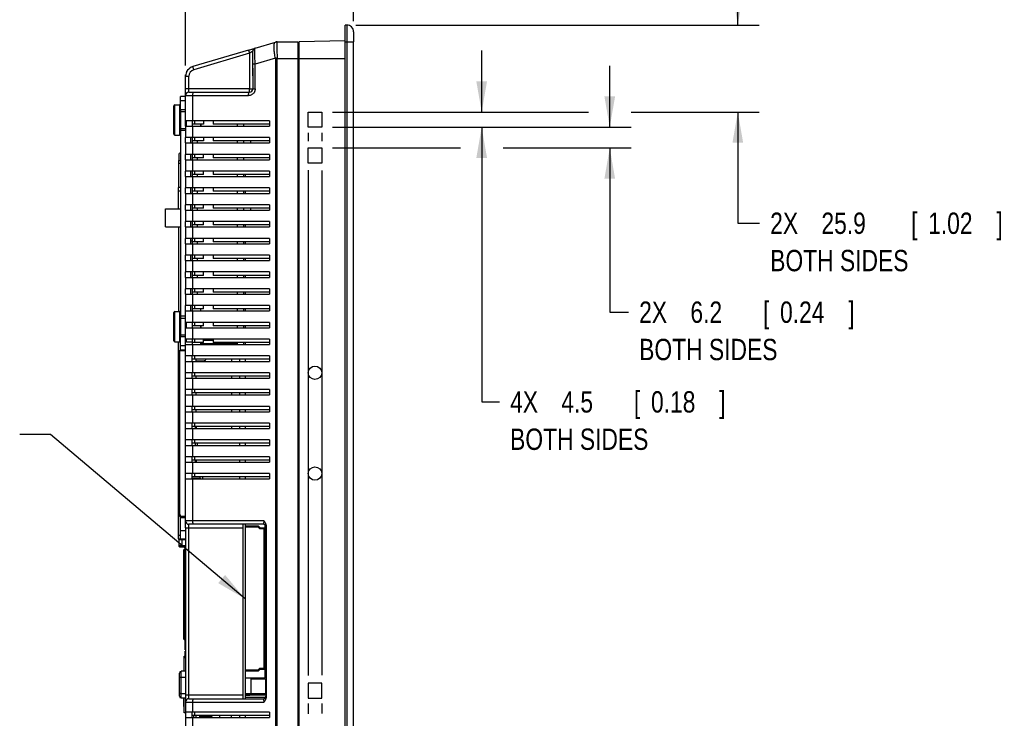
# Model space of a CAD drawing. Header units: inches. Extents: x -137 to 34, y 0 to 22.
# Tile 35 of 37: x 16.57 to 22.34, y 14.21 to 18.31. Entities that reach past the tile are written whole.
import ezdxf

# ---------------------------------------------------------------- set-up
doc = ezdxf.new("R2010")
doc.units = ezdxf.units.IN
doc.header["$LTSCALE"] = 1.87
doc.header["$MEASUREMENT"] = 0
doc.layers.get('0').update_dxf_attribs({"linetype": 'CONTINUOUS'})
doc.layers.add('DETAIL', color=7, linetype='CONTINUOUS')
doc.layers.add('DIMENSIONS', color=7, linetype='CONTINUOUS')
doc.styles.get("Standard").update_dxf_attribs({"font": 'txt', "width": 0.8})
doc.dimstyles.new('DIMSTYLE_1', dxfattribs={"dimtxt": 0.125, "dimasz": 0.18, "dimexe": 0.18, "dimexo": 0.0625, "dimgap": 0.09, "dimtad": 0, "dimtih": 1, "dimtoh": 1, "dimdec": 1, "dimlfac": 2, "dimzin": 4, "dimdsep": 46, "dimtxsty": 'STANDARD', "dimblk": '_FILLED', "dimblk1": '_FILLED', "dimblk2": '_FILLED', "dimcen": 0.09, "dimadec": 0, "dimazin": 0, "dimtp": 0.1, "dimtm": 0.1, "dimtfac": 1, "dimtdec": 1, "dimtofl": 0, "dimtmove": 0, "dimatfit": 3, "dimldrblk": '_FILLED', "dimfxl": 1, "dimtolj": 1, "dimtzin": 4, "dimarcsym": 0})

# ---------------------------------------------------------------- blocks, each defined once
blk = doc.blocks.new('_FILLED')
at = {"color": 0, "linetype": 'BYBLOCK'}
blk.add_solid([(0, 0), (-1, 0.174), (-1, -0.174)], dxfattribs=at)
blk = doc.blocks.new('*D25')
at = {"layer": 'DIMENSIONS', "color": 2, "linetype": 'CONTINUOUS'}
for p, q in [((20.7784, 18.2755), (20.7784, 18.6355)), ((18.5417, 18.2755), (20.9034, 18.2755)), ((18.4039, 17.7657), (19.9034, 17.7657)), ((20.1534, 17.7657), (20.9034, 17.7657)), ((20.7784, 17.7657), (20.7784, 17.1142)), ((20.7784, 17.1142), (20.9055, 17.1142))]:
    blk.add_line(p, q, dxfattribs=at)
at = {"layer": 'DIMENSIONS', "color": 2, "linetype": 'CONTINUOUS', "xscale": 0.18, "yscale": 0.18, "zscale": 0.18}
for p, rotation in [((20.7784, 18.2755), 270), ((20.7784, 17.7657), 90)]:
    blk.add_blockref('_FILLED', p, dxfattribs=dict(at, rotation=rotation))
at = {"layer": 'DIMENSIONS', "color": 2, "linetype": 'CONTINUOUS', "width": 0.8}
for s, p in [('[', (21.793, 17.0517)), (']', (22.293, 17.0517)), ('2X ', (20.968, 17.0517)), ('25.9', (21.268, 17.0517)), ('1.02', (21.893, 17.0517)), ('BOTH SIDES', (20.968, 16.8329))]:
    blk.add_text(s, height=0.125, dxfattribs=at).set_placement(p)
blk = doc.blocks.new('*D26')
at = {"layer": 'DIMENSIONS', "color": 2, "linetype": 'CONTINUOUS'}
for p, q in [((19.2784, 17.7657), (19.2784, 18.1257)), ((18.4039, 17.7657), (19.4034, 17.7657)), ((18.4039, 17.6771), (19.4034, 17.6771)), ((19.2784, 17.6771), (19.2784, 16.0675)), ((19.2784, 16.0675), (19.3823, 16.0675))]:
    blk.add_line(p, q, dxfattribs=at)
at = {"layer": 'DIMENSIONS', "color": 2, "linetype": 'CONTINUOUS', "xscale": 0.18, "yscale": 0.18, "zscale": 0.18}
for p, rotation in [((19.2784, 17.7657), 270), ((19.2784, 17.6771), 90)]:
    blk.add_blockref('_FILLED', p, dxfattribs=dict(at, rotation=rotation))
at = {"layer": 'DIMENSIONS', "color": 2, "linetype": 'CONTINUOUS', "width": 0.8}
for s, p in [('4X ', (19.4448, 16.005)), ('4.5', (19.7448, 16.005)), ('[', (20.1698, 16.005)), ('0.18', (20.2698, 16.005)), (']', (20.6698, 16.005)), ('BOTH SIDES', (19.4448, 15.7862))]:
    blk.add_text(s, height=0.125, dxfattribs=at).set_placement(p)
blk = doc.blocks.new('*D27')
at = {"layer": 'DIMENSIONS', "color": 2, "linetype": 'CONTINUOUS'}
for p, q in [((20.0284, 17.6771), (20.0284, 18.0371)), ((18.4039, 17.6771), (20.1534, 17.6771)), ((18.4039, 17.5551), (19.1534, 17.5551)), ((19.4034, 17.5551), (20.1534, 17.5551)), ((20.0284, 17.5551), (20.0284, 16.5931)), ((20.0284, 16.5931), (20.1382, 16.5931))]:
    blk.add_line(p, q, dxfattribs=at)
at = {"layer": 'DIMENSIONS', "color": 2, "linetype": 'CONTINUOUS', "xscale": 0.18, "yscale": 0.18, "zscale": 0.18}
for p, rotation in [((20.0284, 17.6771), 270), ((20.0284, 17.5551), 90)]:
    blk.add_blockref('_FILLED', p, dxfattribs=dict(at, rotation=rotation))
at = {"layer": 'DIMENSIONS', "color": 2, "linetype": 'CONTINUOUS', "width": 0.8}
for s, p in [('[', (20.9257, 16.5306)), (']', (21.4257, 16.5306)), ('2X ', (20.2007, 16.5306)), ('6.2', (20.5007, 16.5306)), ('0.24', (21.0257, 16.5306)), ('BOTH SIDES', (20.2007, 16.3119))]:
    blk.add_text(s, height=0.125, dxfattribs=at).set_placement(p)
blk = doc.blocks.new('*D28')
at = {"layer": 'DIMENSIONS', "color": 2, "linetype": 'CONTINUOUS'}
for p, q in [((17.5441, 18.038), (17.5441, 19.9005)), ((18.5284, 18.2987), (18.5284, 19.9005)), ((17.5441, 19.7755), (17.1841, 19.7755)), ((18.5284, 19.7755), (18.8884, 19.7755))]:
    blk.add_line(p, q, dxfattribs=at)
at = {"layer": 'DIMENSIONS', "color": 2, "linetype": 'CONTINUOUS', "xscale": 0.18, "yscale": 0.18, "zscale": 0.18}
blk.add_blockref('_FILLED', (17.5441, 19.7755), dxfattribs=at)
at = {"layer": 'DIMENSIONS', "color": 2, "linetype": 'CONTINUOUS', "xscale": 0.18, "yscale": 0.18, "zscale": 0.18, "rotation": 180}
blk.add_blockref('_FILLED', (18.5284, 19.7755), dxfattribs=at)
at = {"layer": 'DIMENSIONS', "color": 2, "linetype": 'CONTINUOUS', "width": 0.8}
for s, p in [('50.0', (17.7101, 19.713)), ('[', (17.7101, 19.5255)), ('1.97', (17.8101, 19.5255)), (']', (18.2101, 19.5255))]:
    blk.add_text(s, height=0.125, dxfattribs=at).set_placement(p)
blk = doc.blocks.new('*D31')
at = {"layer": 'DIMENSIONS', "color": 2, "linetype": 'CONTINUOUS'}
for p, q in [((18.2626, 17.6436), (18.2626, 17.5946)), ((18.3414, 17.6429), (18.3414, 17.5953)), ((18.2626, 17.4242), (18.2626, 14.4643)), ((18.3414, 17.4235), (18.3414, 14.4668)), ((18.2626, 14.2994), (18.2626, 14.2404)), ((18.3414, 14.3002), (18.3414, 14.2425)), ((18.2626, 14.0787), (18.2626, 12.7352)), ((18.3414, 14.0787), (18.3414, 12.7352)), ((18.2626, 12.8602), (17.9026, 12.8602)), ((18.3414, 12.8602), (18.7666, 12.8602))]:
    blk.add_line(p, q, dxfattribs=at)
at = {"layer": 'DIMENSIONS', "color": 2, "linetype": 'CONTINUOUS', "xscale": 0.18, "yscale": 0.18, "zscale": 0.18}
blk.add_blockref('_FILLED', (18.2626, 12.8602), dxfattribs=at)
at = {"layer": 'DIMENSIONS', "color": 2, "linetype": 'CONTINUOUS', "xscale": 0.18, "yscale": 0.18, "zscale": 0.18, "rotation": 180}
blk.add_blockref('_FILLED', (18.3414, 12.8602), dxfattribs=at)
at = {"layer": 'DIMENSIONS', "color": 2, "linetype": 'CONTINUOUS', "width": 0.8}
for s, p in [('4.0', (18.8291, 12.7977)), ('[', (19.2541, 12.7977)), ('0.16', (19.3541, 12.7977)), (']', (19.7541, 12.7977)), ('BOTH SIDES', (18.8291, 12.5789))]:
    blk.add_text(s, height=0.125, dxfattribs=at).set_placement(p)

msp = doc.modelspace()

# ---------------------------------------------------------------- linework, layer by layer
at = {"color": 6, "linetype": 'CONTINUOUS'}
for p, q in [((18.4792, 13.6102), (18.4792, 18.2755)), ((18.489, 18.2755), (18.4792, 18.2755)), ((18.5284, 18.2362), (18.5284, 18.1771)), ((18.07, 18.1754), (18.0701, 18.1754)), ((18.2036, 13.7085), (18.2036, 18.1771)), ((18.2095, 18.1712), (18.2036, 18.1712)), ((18.2095, 13.7085), (18.2095, 18.1772)), ((17.9125, 18.1287), (17.9519, 18.1404)), ((17.9181, 18.1098), (17.9181, 17.9015)), ((17.9378, 18.0224), (17.9378, 18.1215)), ((17.592, 18.0132), (17.5864, 18.0321)), ((17.9378, 18.022), (17.9382, 18.0051)), ((17.9378, 18.022), (17.9378, 17.9778)), ((17.9382, 17.9958), (17.9378, 17.98)), ((17.9382, 18.0051), (17.9382, 17.9999)), ((17.9382, 17.9999), (17.9382, 17.9958)), ((17.952, 17.9017), (17.952, 18.046)), ((17.5441, 17.9755), (17.5447, 17.984)), ((17.5441, 17.9015), (17.5441, 17.9755)), ((17.5441, 17.9755), (17.5638, 17.9755)), ((17.9378, 17.98), (17.9378, 17.9778)), ((17.9378, 17.9773), (17.9378, 17.9015)), ((17.5638, 17.8818), (17.592, 17.8818)), ((17.5146, 17.7782), (17.5146, 17.857)), ((17.5441, 17.857), (17.5146, 17.857)), ((17.5441, 17.7145), (17.5441, 17.8621)), ((17.4811, 17.8079), (17.5087, 17.8079)), ((17.5441, 17.7782), (17.5146, 17.7782)), ((17.5146, 17.7685), (17.5441, 17.7685)), ((18.2626, 17.6771), (18.2626, 17.7657)), ((18.2626, 17.7657), (18.3414, 17.7657)), ((18.3414, 17.7657), (18.3414, 17.6771)), ((18.0362, 17.7145), (17.5441, 17.7145)), ((17.5835, 17.7145), (17.5835, 17.683)), ((17.6488, 17.7145), (17.6488, 17.6948)), ((17.7066, 17.7145), (17.7066, 17.6948)), ((18.0362, 17.7145), (18.0362, 17.683)), ((17.5146, 17.6701), (17.5441, 17.6701)), ((17.5146, 17.6601), (17.5146, 16.5696)), ((17.5146, 17.6601), (17.5441, 17.6601)), ((17.5441, 17.683), (17.5441, 17.616)), ((17.5441, 17.683), (18.0362, 17.683)), ((17.6488, 17.6948), (17.5835, 17.6948)), ((17.6307, 17.6948), (17.6307, 17.683)), ((18.0362, 17.6948), (17.7066, 17.6948)), ((17.8457, 17.6948), (17.8457, 17.683)), ((17.8851, 17.683), (17.8851, 17.6948)), ((18.3414, 17.6771), (18.2626, 17.6771)), ((17.4811, 17.6307), (17.5087, 17.6307)), ((18.0362, 17.616), (17.5441, 17.616)), ((17.5737, 17.616), (17.5737, 17.5845)), ((17.5835, 17.616), (17.5835, 17.5845)), ((17.6488, 17.5963), (17.5835, 17.5963)), ((17.6114, 17.5963), (17.6114, 17.5845)), ((17.6488, 17.616), (17.6488, 17.5963)), ((17.7066, 17.616), (17.7066, 17.5963)), ((18.0362, 17.5963), (17.7066, 17.5963)), ((17.8457, 17.5963), (17.8457, 17.5845)), ((17.8851, 17.5845), (17.8851, 17.5963)), ((17.9244, 17.5963), (17.9244, 17.5845)), ((18.0362, 17.616), (18.0362, 17.5845)), ((17.5441, 17.5845), (17.5441, 17.5176)), ((17.5441, 17.5845), (18.0362, 17.5845)), ((18.2626, 17.4665), (18.2626, 17.5551)), ((18.2626, 17.5551), (18.3414, 17.5551)), ((18.3414, 17.5551), (18.3414, 17.4665)), ((17.5048, 17.5185), (17.5048, 17.4822)), ((17.5048, 17.4822), (17.5146, 17.4822)), ((17.5048, 17.3235), (17.5048, 17.4809)), ((17.5146, 17.5244), (17.5107, 17.5244)), ((18.0362, 17.5176), (17.5441, 17.5176)), ((17.5441, 17.4861), (17.5441, 17.4192)), ((17.5441, 17.4861), (18.0362, 17.4861)), ((17.5737, 17.5176), (17.5737, 17.4861)), ((17.5835, 17.5176), (17.5835, 17.4861)), ((17.6488, 17.4979), (17.5835, 17.4979)), ((17.6114, 17.4979), (17.6114, 17.4861)), ((17.6488, 17.4979), (17.6488, 17.5176)), ((17.7066, 17.5176), (17.7066, 17.4979)), ((18.0362, 17.4979), (17.7066, 17.4979)), ((17.8457, 17.4979), (17.8457, 17.4861)), ((17.8851, 17.4861), (17.8851, 17.4979)), ((18.0362, 17.5176), (18.0362, 17.4861)), ((18.0362, 17.4192), (17.5441, 17.4192)), ((17.5737, 17.4192), (17.5737, 17.3877)), ((17.5835, 17.4192), (17.5835, 17.3877)), ((17.6488, 17.3995), (17.6488, 17.4192)), ((17.7066, 17.4192), (17.7066, 17.3995)), ((18.0362, 17.4192), (18.0362, 17.3877)), ((18.3414, 17.4665), (18.2626, 17.4665)), ((17.5441, 17.3877), (17.5441, 17.3208)), ((17.5441, 17.3877), (18.0362, 17.3877)), ((17.6488, 17.3995), (17.5835, 17.3995)), ((17.6114, 17.3995), (17.6114, 17.3877)), ((18.0362, 17.3995), (17.7066, 17.3995)), ((17.8457, 17.3995), (17.8457, 17.3877)), ((17.8851, 17.3877), (17.8851, 17.3995)), ((17.8929, 17.3995), (17.8929, 17.3877)), ((17.5028, 17.1991), (17.5028, 17.3235)), ((18.0362, 17.3208), (17.5441, 17.3208)), ((17.5737, 17.3208), (17.5737, 17.2893)), ((17.5835, 17.3208), (17.5835, 17.2893)), ((17.6488, 17.3011), (17.5835, 17.3011)), ((17.6114, 17.3011), (17.6114, 17.2893)), ((17.6488, 17.3011), (17.6488, 17.3208)), ((17.7066, 17.3208), (17.7066, 17.3011)), ((18.0362, 17.3011), (17.7066, 17.3011)), ((17.8457, 17.3011), (17.8457, 17.2893)), ((17.8851, 17.2893), (17.8851, 17.3011)), ((17.8929, 17.3011), (17.8929, 17.2893)), ((18.0362, 17.3208), (18.0362, 17.2893)), ((17.5441, 17.2893), (17.5441, 17.2223)), ((17.5441, 17.2893), (18.0362, 17.2893)), ((17.426, 17.0928), (17.426, 17.1991)), ((17.426, 17.1991), (17.5146, 17.1991)), ((18.0362, 17.2223), (17.5441, 17.2223)), ((17.5441, 17.1908), (17.5441, 17.1239)), ((17.5441, 17.1908), (18.0362, 17.1908)), ((17.5737, 17.2223), (17.5737, 17.1908)), ((17.5835, 17.2223), (17.5835, 17.1908)), ((17.6488, 17.2026), (17.5835, 17.2026)), ((17.6114, 17.2026), (17.6114, 17.1908)), ((17.6488, 17.2026), (17.6488, 17.2223)), ((17.7066, 17.2223), (17.7066, 17.2026)), ((18.0362, 17.2026), (17.7066, 17.2026)), ((17.8457, 17.2026), (17.8457, 17.1908)), ((17.8851, 17.1908), (17.8851, 17.2026)), ((17.9244, 17.2026), (17.9244, 17.1908)), ((18.0362, 17.2223), (18.0362, 17.1908)), ((17.426, 17.0928), (17.5146, 17.0928)), ((17.5028, 17.0928), (17.5028, 16.5973)), ((18.0362, 17.1239), (17.5441, 17.1239)), ((17.5441, 17.0924), (17.5441, 17.0255)), ((17.5441, 17.0924), (18.0362, 17.0924)), ((17.5737, 17.1239), (17.5737, 17.0924)), ((17.5835, 17.1239), (17.5835, 17.0924)), ((17.6488, 17.1042), (17.5835, 17.1042)), ((17.6114, 17.1042), (17.6114, 17.0924)), ((17.6488, 17.1042), (17.6488, 17.1239)), ((17.7066, 17.1239), (17.7066, 17.1042)), ((18.0362, 17.1042), (17.7066, 17.1042)), ((17.8457, 17.1042), (17.8457, 17.0924)), ((17.8851, 17.0924), (17.8851, 17.1042)), ((17.8929, 17.1042), (17.8929, 17.0924)), ((18.0362, 17.1239), (18.0362, 17.0924)), ((18.0362, 17.0255), (17.5441, 17.0255)), ((17.5737, 17.0255), (17.5737, 16.994)), ((17.5835, 17.0255), (17.5835, 16.994)), ((17.6488, 17.0058), (17.6488, 17.0255)), ((17.7066, 17.0255), (17.7066, 17.0058)), ((18.0362, 17.0255), (18.0362, 16.994)), ((17.5441, 16.994), (17.5441, 16.9271)), ((17.5441, 16.994), (18.0362, 16.994)), ((17.5737, 17.0104), (17.5835, 17.0104)), ((17.6488, 17.0058), (17.5835, 17.0058)), ((17.6114, 17.0058), (17.6114, 16.994)), ((18.0362, 17.0058), (17.7066, 17.0058)), ((17.8457, 17.0058), (17.8457, 16.994)), ((17.8851, 16.994), (17.8851, 17.0058)), ((17.8929, 17.0058), (17.8929, 16.994)), ((18.0362, 16.9271), (17.5441, 16.9271)), ((17.5441, 16.8956), (17.5441, 16.8286)), ((17.5441, 16.8956), (18.0362, 16.8956)), ((17.5737, 16.9271), (17.5737, 16.8956)), ((17.5835, 16.9271), (17.5835, 16.8956)), ((17.6488, 16.9074), (17.5835, 16.9074)), ((17.6114, 16.9074), (17.6114, 16.8956)), ((17.6488, 16.9074), (17.6488, 16.9271)), ((17.7066, 16.9271), (17.7066, 16.9074)), ((18.0362, 16.9074), (17.7066, 16.9074)), ((17.8457, 16.9074), (17.8457, 16.8956)), ((17.8851, 16.8956), (17.8851, 16.9074)), ((17.8929, 16.9074), (17.8929, 16.8956)), ((18.0362, 16.9271), (18.0362, 16.8956)), ((18.0362, 16.8286), (17.5441, 16.8286)), ((17.5441, 16.7971), (17.5441, 16.7302)), ((17.5441, 16.7971), (18.0362, 16.7971)), ((17.5737, 16.8286), (17.5737, 16.7971)), ((17.5835, 16.8286), (17.5835, 16.7971)), ((17.6488, 16.8089), (17.5835, 16.8089)), ((17.6114, 16.8089), (17.6114, 16.7971)), ((17.6488, 16.8089), (17.6488, 16.8286)), ((17.7066, 16.8286), (17.7066, 16.8089)), ((18.0362, 16.8089), (17.7066, 16.8089)), ((17.8457, 16.8089), (17.8457, 16.7971)), ((17.8851, 16.7971), (17.8851, 16.8089)), ((17.8929, 16.8089), (17.8929, 16.7971)), ((18.0362, 16.8286), (18.0362, 16.7971)), ((18.0362, 16.7302), (17.5441, 16.7302)), ((17.5737, 16.7302), (17.5737, 16.6987)), ((17.5835, 16.7302), (17.5835, 16.6987)), ((17.6488, 16.7105), (17.6488, 16.7302)), ((17.7066, 16.7302), (17.7066, 16.7105)), ((18.0362, 16.7302), (18.0362, 16.6987)), ((17.5441, 16.6987), (17.5441, 16.6318)), ((17.5441, 16.6987), (18.0362, 16.6987)), ((17.6488, 16.7105), (17.5835, 16.7105)), ((17.6114, 16.7105), (17.6114, 16.6987)), ((18.0362, 16.7105), (17.7066, 16.7105)), ((17.8457, 16.7105), (17.8457, 16.6987)), ((17.8851, 16.6987), (17.8851, 16.7105)), ((17.8929, 16.7105), (17.8929, 16.6987)), ((18.0362, 16.6318), (17.5441, 16.6318)), ((17.5737, 16.6318), (17.5737, 16.6003)), ((17.5835, 16.6318), (17.5835, 16.6003)), ((17.6488, 16.6121), (17.5835, 16.6121)), ((17.6307, 16.6121), (17.6307, 16.6003)), ((17.6488, 16.6121), (17.6488, 16.6318)), ((17.7066, 16.6318), (17.7066, 16.6121)), ((18.0362, 16.6121), (17.7066, 16.6121)), ((17.8457, 16.6121), (17.8457, 16.6003)), ((17.8851, 16.6003), (17.8851, 16.6121)), ((17.8929, 16.6121), (17.8929, 16.6003)), ((18.0362, 16.6318), (18.0362, 16.6003)), ((17.4811, 16.5973), (17.5087, 16.5973)), ((17.5441, 16.5696), (17.5146, 16.5696)), ((17.5146, 16.5579), (17.5441, 16.5579)), ((17.5441, 16.5334), (17.5441, 16.6003)), ((17.5441, 16.6003), (18.0362, 16.6003)), ((18.0362, 16.5334), (17.5441, 16.5334)), ((17.5441, 15.3305), (17.5441, 16.5019)), ((17.5441, 16.5019), (18.0362, 16.5019)), ((17.5835, 16.5334), (17.5835, 16.5019)), ((17.6488, 16.5137), (17.5835, 16.5137)), ((17.6307, 16.5137), (17.6307, 16.5019)), ((17.6488, 16.5137), (17.6488, 16.5334)), ((17.7066, 16.5334), (17.7066, 16.5137)), ((18.0362, 16.5137), (17.7066, 16.5137)), ((17.8457, 16.5137), (17.8457, 16.5019)), ((17.8851, 16.5019), (17.8851, 16.5137)), ((17.8929, 16.5137), (17.8929, 16.5019)), ((18.0362, 16.5334), (18.0362, 16.5019)), ((17.5146, 16.4595), (17.5441, 16.4595)), ((17.5146, 16.3688), (17.5146, 16.4515)), ((17.5146, 16.4515), (17.5441, 16.4515)), ((18.0362, 16.4349), (17.5441, 16.4349)), ((17.5835, 16.4349), (17.5835, 16.4034)), ((17.6488, 16.4152), (17.6488, 16.4349)), ((17.7066, 16.4349), (17.7066, 16.4152)), ((18.0362, 16.4349), (18.0362, 16.4034)), ((17.4811, 16.4201), (17.5087, 16.4201)), ((17.5028, 15.2645), (17.5028, 16.4201)), ((17.5441, 16.4034), (18.0362, 16.4034)), ((17.55, 16.4201), (17.5835, 16.4201)), ((17.6488, 16.4152), (17.5835, 16.4152)), ((17.6307, 16.4152), (17.6307, 16.4034)), ((17.8457, 16.4081), (17.6307, 16.4081)), ((18.0362, 16.4152), (17.7066, 16.4152)), ((17.8457, 16.4152), (17.8457, 16.4081)), ((17.8851, 16.4034), (17.8851, 16.4152)), ((17.8929, 16.4152), (17.8929, 16.4034)), ((17.5048, 16.3688), (17.5441, 16.3688)), ((17.5146, 16.3727), (17.5441, 16.3727)), ((18.0362, 16.3365), (17.5441, 16.3365)), ((17.5835, 16.305), (17.5835, 16.3365)), ((18.0362, 16.3365), (18.0362, 16.305)), ((17.5441, 16.305), (18.0362, 16.305)), ((18.0362, 16.3168), (17.5835, 16.3168)), ((17.6071, 16.305), (17.6071, 16.3168)), ((17.6071, 16.3074), (17.6465, 16.3074)), ((17.8146, 16.305), (17.8146, 16.3168)), ((17.8614, 16.305), (17.8614, 16.3168)), ((17.8929, 16.3168), (17.8929, 16.305)), ((18.0362, 16.2381), (17.5441, 16.2381)), ((17.5441, 16.2066), (18.0362, 16.2066)), ((17.5835, 16.2066), (17.5835, 16.2381)), ((18.0362, 16.2184), (17.5835, 16.2184)), ((17.6071, 16.2066), (17.6071, 16.2184)), ((17.8146, 16.2066), (17.8146, 16.2184)), ((17.8614, 16.2066), (17.8614, 16.2184)), ((17.8929, 16.2184), (17.8929, 16.2066)), ((18.0362, 16.2381), (18.0362, 16.2066)), ((18.0362, 16.1396), (17.5441, 16.1396)), ((17.5441, 16.1082), (18.0362, 16.1082)), ((17.5835, 16.1082), (17.5835, 16.1396)), ((18.0362, 16.12), (17.5835, 16.12)), ((17.6071, 16.1082), (17.6071, 16.12)), ((17.8146, 16.1082), (17.8146, 16.12)), ((17.8614, 16.1082), (17.8614, 16.12)), ((17.8929, 16.12), (17.8929, 16.1082)), ((18.0362, 16.1396), (18.0362, 16.1082)), ((18.0362, 16.0412), (17.5441, 16.0412)), ((17.5835, 16.0097), (17.5835, 16.0412)), ((18.0362, 16.0412), (18.0362, 16.0097)), ((17.5441, 16.0097), (18.0362, 16.0097)), ((18.0362, 16.0215), (17.5835, 16.0215)), ((17.6071, 16.0097), (17.6071, 16.0215)), ((17.8146, 16.0097), (17.8146, 16.0215)), ((17.8614, 16.0097), (17.8614, 16.0215)), ((17.8929, 16.0215), (17.8929, 16.0097)), ((18.0362, 15.9428), (17.5441, 15.9428)), ((17.5835, 15.9113), (17.5835, 15.9428)), ((18.0362, 15.9231), (17.5835, 15.9231)), ((17.6028, 15.9113), (17.6028, 15.9231)), ((17.6071, 15.9231), (17.6071, 15.9113)), ((17.8146, 15.9113), (17.8146, 15.9231)), ((17.8614, 15.9113), (17.8614, 15.9231)), ((17.8929, 15.9231), (17.8929, 15.9113)), ((18.0362, 15.9428), (18.0362, 15.9113)), ((17.5441, 15.9113), (18.0362, 15.9113)), ((18.0362, 15.8444), (17.5441, 15.8444)), ((17.5441, 15.8129), (18.0362, 15.8129)), ((17.5835, 15.8129), (17.5835, 15.8444)), ((18.0362, 15.8247), (17.5835, 15.8247)), ((17.6028, 15.8129), (17.6028, 15.8247)), ((17.6134, 15.8129), (17.6134, 15.8247)), ((17.8614, 15.8129), (17.8614, 15.8247)), ((17.8929, 15.8247), (17.8929, 15.8129)), ((18.0362, 15.8444), (18.0362, 15.8129)), ((18.0362, 15.7459), (17.5441, 15.7459)), ((17.5835, 15.7145), (17.5835, 15.7459)), ((18.0362, 15.7459), (18.0362, 15.7145)), ((17.5441, 15.7145), (18.0362, 15.7145)), ((18.0362, 15.7263), (17.5835, 15.7263)), ((17.6028, 15.7145), (17.6028, 15.7263)), ((17.6071, 15.7263), (17.6071, 15.7145)), ((17.8614, 15.7145), (17.8614, 15.7263)), ((17.8929, 15.7263), (17.8929, 15.7145)), ((18.0362, 15.6475), (17.5441, 15.6475)), ((17.5835, 15.616), (17.5835, 15.6475)), ((18.0362, 15.6278), (17.5835, 15.6278)), ((17.6268, 15.6278), (17.6268, 15.616)), ((17.6425, 15.6278), (17.6425, 15.616)), ((17.8614, 15.616), (17.8614, 15.6278)), ((17.8929, 15.6278), (17.8929, 15.616)), ((18.0362, 15.6475), (18.0362, 15.616)), ((17.5441, 15.616), (18.0362, 15.616)), ((17.6268, 15.6186), (17.5835, 15.6186)), ((17.5107, 15.4092), (17.5048, 15.4092)), ((17.5146, 15.2645), (17.5146, 15.3924)), ((17.5244, 15.3895), (17.5244, 15.3954)), ((17.5244, 15.3895), (17.5441, 15.3895)), ((17.9969, 15.3502), (17.5638, 15.3502)), ((17.5638, 15.3305), (17.5638, 15.3502)), ((18.0025, 15.3699), (17.5864, 15.3699)), ((17.8788, 15.3502), (17.8788, 14.3285)), ((17.8929, 15.3502), (17.8929, 14.3285)), ((17.9717, 15.339), (17.8929, 15.339)), ((17.9815, 15.3291), (17.9717, 15.339)), ((18.0101, 14.4502), (18.0101, 15.3449)), ((18.0166, 15.3397), (18.0166, 14.339)), ((17.5441, 15.3305), (17.5638, 15.3305)), ((17.9696, 15.3341), (17.8929, 15.3341)), ((17.9696, 15.3341), (17.9795, 15.3242)), ((18.0051, 15.3242), (17.9795, 15.3242)), ((17.9815, 15.3291), (18.0101, 15.3291)), ((18.0051, 14.5073), (18.0051, 15.3242)), ((17.5028, 15.2645), (17.5441, 15.2645)), ((17.5048, 15.2605), (17.5048, 15.2645)), ((17.5048, 15.2605), (17.5441, 15.2605)), ((17.5244, 15.2242), (17.5048, 15.2242)), ((17.5244, 15.2183), (17.5244, 15.2242)), ((17.5107, 15.2183), (17.5244, 15.2183)), ((17.5343, 15.1711), (17.5343, 15.2007)), ((17.5441, 15.2046), (17.5382, 15.2046)), ((17.5382, 14.6731), (17.5441, 14.6731)), ((17.5441, 14.671), (17.5422, 14.671)), ((17.5422, 14.6141), (17.5422, 14.671)), ((17.5441, 14.6558), (17.5422, 14.6558)), ((17.5441, 14.644), (17.5422, 14.644)), ((17.5441, 14.6298), (17.5422, 14.6298)), ((17.5422, 14.6126), (17.5422, 14.6136)), ((17.5441, 14.6126), (17.5422, 14.6126)), ((17.5441, 14.6075), (17.5422, 14.6075)), ((17.5422, 14.5658), (17.5422, 14.6075)), ((17.5366, 14.5772), (17.5422, 14.5772)), ((17.5366, 14.4888), (17.5366, 14.5772)), ((17.5441, 14.5658), (17.5422, 14.5658)), ((17.5441, 14.565), (17.5422, 14.565)), ((17.8929, 14.4974), (17.9696, 14.4974)), ((17.8929, 14.4925), (17.9717, 14.4925)), ((17.9795, 14.5073), (17.9696, 14.4974)), ((17.9717, 14.4925), (17.9815, 14.5024)), ((17.9795, 14.5073), (18.0051, 14.5073)), ((17.9815, 14.5024), (18.0101, 14.5024)), ((17.8929, 14.4502), (18.0101, 14.4502)), ((17.9274, 14.4443), (18.012, 14.4443)), ((17.9274, 14.4443), (17.9274, 14.3596)), ((18.012, 14.4443), (18.012, 14.3596)), ((18.3414, 14.4192), (18.2626, 14.4192)), ((18.2626, 14.4192), (18.2626, 14.3307)), ((18.3414, 14.3307), (18.3414, 14.4192)), ((17.5083, 14.3431), (17.5083, 14.3594)), ((17.8929, 14.3596), (18.0166, 14.3596)), ((17.9205, 14.3596), (17.9205, 14.3496)), ((17.5347, 14.282), (17.5347, 14.3312)), ((17.5366, 14.2465), (17.5366, 14.3333)), ((17.5638, 14.3482), (17.5441, 14.3482)), ((17.5441, 14.3482), (17.5441, 14.3088)), ((17.5638, 14.3285), (17.5638, 14.3482)), ((17.5864, 14.3088), (18.0025, 14.3088)), ((17.592, 14.3285), (17.9969, 14.3285)), ((17.8929, 14.3496), (17.9205, 14.3496)), ((18.0166, 14.3483), (17.8929, 14.3483)), ((17.8929, 14.3365), (18.0123, 14.3365)), ((18.2626, 14.3307), (18.3414, 14.3307)), ((17.5441, 14.2465), (17.5366, 14.2465)), ((18.0362, 14.2499), (17.5441, 14.2499)), ((17.5441, 14.2499), (17.5441, 13.7924)), ((17.5835, 14.2184), (17.5835, 14.2499)), ((18.0362, 14.2499), (18.0362, 14.2184)), ((17.5441, 14.2184), (18.0362, 14.2184)), ((18.0362, 14.2302), (17.5835, 14.2302)), ((17.5933, 14.2184), (17.5933, 14.2302)), ((17.6061, 14.2184), (17.6061, 14.2302)), ((17.6258, 14.2302), (17.6258, 14.2184)), ((17.6888, 14.2248), (17.6258, 14.2248)), ((17.6859, 14.2248), (17.6859, 14.2184)), ((17.7449, 14.2184), (17.7449, 14.2302)), ((17.8122, 14.2302), (17.8122, 14.2184)), ((17.8614, 14.2184), (17.8614, 14.2302)), ((17.8929, 14.2302), (17.8929, 14.2184))]:
    msp.add_line(p, q, dxfattribs=at)
at = {"color": 9, "linetype": 'CONTINUOUS'}
for p, q in [((18.489, 18.2755), (18.489, 13.6102)), ((17.9519, 18.1404), (18.07, 18.1754)), ((18.0813, 18.1771), (18.2036, 18.1771)), ((18.4792, 18.1819), (18.2095, 18.1772)), ((18.4792, 18.1771), (18.5284, 18.1771)), ((18.5284, 13.7086), (18.5284, 18.1771)), ((17.9125, 18.1287), (17.5864, 18.0321)), ((17.9181, 18.1098), (17.592, 18.0132)), ((17.9125, 18.1287), (17.9181, 18.1099)), ((18.07, 18.081), (17.952, 18.046)), ((18.0701, 18.0786), (18.4792, 18.0787)), ((18.0701, 18.0786), (18.0701, 13.807)), ((18.0813, 13.807), (18.0813, 18.0786)), ((17.9383, 17.9999), (17.9382, 17.9999)), ((17.5638, 17.8818), (17.5638, 17.9755)), ((17.5441, 17.8621), (17.5441, 17.9015)), ((17.9181, 17.9015), (17.5441, 17.9015)), ((17.592, 17.8818), (17.9181, 17.8818)), ((17.5146, 17.8334), (17.5441, 17.8334)), ((17.5441, 17.8621), (17.9125, 17.8621)), ((17.5864, 17.7145), (17.5864, 17.8621)), ((17.4752, 17.6367), (17.4752, 17.802)), ((17.4811, 17.6307), (17.4811, 17.8079)), ((17.5087, 17.8079), (17.5087, 17.6307)), ((17.5146, 17.7782), (17.5146, 17.6601)), ((17.4811, 17.7193), (17.4752, 17.7193)), ((17.5087, 17.7193), (17.5146, 17.7193)), ((17.5441, 17.683), (17.5441, 17.7145)), ((17.55, 17.683), (17.55, 17.7145)), ((17.5976, 17.6948), (17.5976, 17.7145)), ((17.5864, 17.616), (17.5864, 17.683)), ((17.6327, 17.6936), (17.6327, 17.683)), ((17.5441, 17.5845), (17.5441, 17.616)), ((17.5976, 17.5963), (17.5976, 17.616)), ((17.5864, 17.5176), (17.5864, 17.5845)), ((17.5441, 17.4861), (17.5441, 17.5176)), ((17.5864, 17.4192), (17.5864, 17.4861)), ((17.5976, 17.4979), (17.5976, 17.5176)), ((17.5048, 17.4653), (17.5146, 17.4653)), ((17.5441, 17.3877), (17.5441, 17.4192)), ((17.5976, 17.3995), (17.5976, 17.4192)), ((17.5864, 17.3208), (17.5864, 17.3877)), ((17.5146, 17.3235), (17.5028, 17.3235)), ((17.5028, 17.3038), (17.5146, 17.3038)), ((17.5441, 17.2893), (17.5441, 17.3208)), ((17.5976, 17.3011), (17.5976, 17.3208)), ((17.5864, 17.2223), (17.5864, 17.2893)), ((17.5441, 17.1908), (17.5441, 17.2223)), ((17.5864, 17.1239), (17.5864, 17.1908)), ((17.5976, 17.2026), (17.5976, 17.2223)), ((17.5441, 17.0924), (17.5441, 17.1239)), ((17.5864, 17.0255), (17.5864, 17.0924)), ((17.5976, 17.1042), (17.5976, 17.1239)), ((17.5441, 16.994), (17.5441, 17.0255)), ((17.5976, 17.0058), (17.5976, 17.0255)), ((17.5864, 16.9271), (17.5864, 16.994)), ((17.5441, 16.8956), (17.5441, 16.9271)), ((17.5864, 16.8286), (17.5864, 16.8956)), ((17.5976, 16.9074), (17.5976, 16.9271)), ((17.5441, 16.7971), (17.5441, 16.8286)), ((17.5864, 16.7302), (17.5864, 16.7971)), ((17.5976, 16.8089), (17.5976, 16.8286)), ((17.5441, 16.6987), (17.5441, 16.7302)), ((17.5976, 16.7105), (17.5976, 16.7302)), ((17.5864, 16.6318), (17.5864, 16.6987)), ((17.5441, 16.6003), (17.5441, 16.6318)), ((17.5976, 16.6121), (17.5976, 16.6318)), ((17.4752, 16.426), (17.4752, 16.5914)), ((17.4811, 16.4201), (17.4811, 16.5973)), ((17.5087, 16.5973), (17.5087, 16.4201)), ((17.5146, 16.5696), (17.5146, 16.4515)), ((17.5864, 16.5334), (17.5864, 16.6003)), ((17.4811, 16.5087), (17.4752, 16.5087)), ((17.5087, 16.5087), (17.5146, 16.5087)), ((17.5441, 16.5019), (17.5441, 16.5334)), ((17.55, 16.5087), (17.5441, 16.5087)), ((17.55, 16.5019), (17.55, 16.533)), ((17.5864, 16.4349), (17.5864, 16.5019)), ((17.5976, 16.5137), (17.5976, 16.5334)), ((17.6307, 16.5087), (17.6327, 16.5087)), ((17.6327, 16.5137), (17.6327, 16.5019)), ((17.55, 16.4201), (17.55, 16.4349)), ((17.5976, 16.4152), (17.5976, 16.4349)), ((17.5441, 16.3963), (17.5146, 16.3963)), ((17.5864, 16.3365), (17.5864, 16.4034)), ((17.7066, 16.4278), (17.6488, 16.4278)), ((17.5048, 16.3688), (17.5048, 15.4092)), ((17.5107, 15.4092), (17.5107, 16.3688)), ((17.5976, 16.3168), (17.5976, 16.3365)), ((17.5864, 16.2381), (17.5864, 16.305)), ((17.5864, 16.1396), (17.5864, 16.2066)), ((17.5976, 16.2184), (17.5976, 16.2381)), ((17.5864, 16.0412), (17.5864, 16.1082)), ((17.5976, 16.12), (17.5976, 16.1396)), ((17.5976, 16.0215), (17.5976, 16.0412)), ((17.5864, 15.9428), (17.5864, 16.0097)), ((17.5976, 15.9231), (17.5976, 15.9428)), ((17.5864, 15.8444), (17.5864, 15.9113)), ((17.5864, 15.7459), (17.5864, 15.8129)), ((17.5976, 15.8247), (17.5976, 15.8444)), ((17.5976, 15.7263), (17.5976, 15.7459)), ((17.5864, 15.6475), (17.5864, 15.7145)), ((17.5976, 15.6278), (17.5976, 15.6475)), ((17.5864, 15.3699), (17.5864, 15.616)), ((17.5441, 15.3954), (17.5244, 15.3954)), ((17.5864, 15.3699), (17.5441, 15.3699)), ((17.5146, 15.2841), (17.5028, 15.2841)), ((17.5146, 15.3137), (17.5441, 15.3137)), ((17.5441, 15.3305), (17.5441, 14.3482)), ((17.5638, 15.3305), (17.8788, 15.3305)), ((17.5638, 14.3482), (17.5638, 15.3305)), ((17.5048, 15.2605), (17.5048, 15.2242)), ((17.5244, 15.2242), (17.5244, 15.2605)), ((17.5441, 15.2242), (17.5244, 15.2242)), ((17.5244, 15.2183), (17.5441, 15.2183)), ((17.5343, 15.1711), (17.5441, 15.1711)), ((17.5343, 14.6771), (17.5343, 15.1711)), ((17.5382, 14.6731), (17.5382, 15.2046)), ((17.5441, 14.6967), (17.5343, 14.6967)), ((17.5441, 14.6696), (17.5422, 14.6696)), ((17.5083, 14.3594), (17.5083, 14.4789)), ((17.5441, 14.4888), (17.5181, 14.4888)), ((17.5181, 14.3333), (17.5181, 14.4888)), ((17.5181, 14.4541), (17.5441, 14.4541)), ((17.5441, 14.3577), (17.5181, 14.3577)), ((17.5181, 14.3333), (17.5441, 14.3333)), ((17.5441, 14.3088), (17.5864, 14.3088)), ((17.5441, 14.3088), (17.5441, 14.2499)), ((17.8788, 14.3482), (17.5638, 14.3482)), ((17.5638, 14.3285), (17.592, 14.3285)), ((17.5864, 14.2499), (17.5864, 14.3088)), ((17.5976, 14.2302), (17.5976, 14.2499)), ((17.5864, 14.1515), (17.5864, 14.2184))]:
    msp.add_line(p, q, dxfattribs=at)
at = {"color": 7, "linetype": 'CONTINUOUS'}
for p, q in [((17.9378, 18.022), (17.9378, 18.0224)), ((17.9378, 17.9773), (17.9378, 17.9778))]:
    msp.add_line(p, q, dxfattribs=at)
at = {"color": 9, "linetype": 'CONTINUOUS'}
msp.add_lwpolyline([(18.0813, 18.177), (18.0813, 18.177), (18.0812, 18.177), (18.0812, 18.1769)], dxfattribs=at)
at = {"color": 6, "linetype": 'CONTINUOUS'}
msp.add_lwpolyline([(17.6341, 15.616), (17.6311, 15.6178), (17.6268, 15.6184)], dxfattribs=at)
for centre in [(18.302, 16.2381), (18.302, 15.6476)]:
    msp.add_circle(centre, 0.0394, dxfattribs=at)
for centre, radius, start, end in [((18.489, 18.2362), 0.0394, 359.99949, 90), ((18.0813, 18.1376), 0.0394, 90.01654, 106.48782), ((17.9575, 18.1215), 0.0197, 106.46684, 180.00517), ((17.605, 17.9741), 0.0608, 107.76797, 178.73512), ((17.6032, 17.9755), 0.0591, 143.25275, 143.72366), ((17.5638, 17.8621), 0.0197, 90.00001, 180.00001), ((17.918, 17.9016), 0.0197, 270.51078, 359.4979), ((17.4811, 17.802), 0.00591, 90, 180), ((17.5087, 17.802), 0.00591, 0.01446, 90), ((17.4811, 17.6367), 0.00591, 180, 270), ((17.5087, 17.6367), 0.00591, 270, 359.98554), ((17.5107, 17.5185), 0.00591, 90, 180), ((17.4811, 16.5914), 0.00591, 90, 180), ((17.5087, 16.5914), 0.00591, 0.01447, 90), ((17.4811, 16.426), 0.00591, 180, 270), ((17.5087, 16.426), 0.00591, 270, 359.98554), ((17.55, 16.426), 0.00591, 180, 270), ((17.6465, 16.3271), 0.0197, 270, 327.98924), ((17.5244, 15.4092), 0.0197, 179.99968, 270), ((17.5638, 15.3699), 0.0197, 180, 270), ((17.9969, 15.3305), 0.0197, 360, 90.0172), ((17.5107, 15.2242), 0.00591, 180, 270.00071), ((17.5382, 15.2007), 0.00394, 90, 180), ((17.9969, 14.3482), 0.0197, 269.98295, 0), ((17.6888, 14.2445), 0.0197, 270, 313.0804)]:
    msp.add_arc(centre, radius, start, end, dxfattribs=at)
at = {"color": 9, "linetype": 'CONTINUOUS'}
for centre, radius, start, end in [((17.6032, 17.9755), 0.0591, 143.72366, 180.00229), ((17.5382, 14.6771), 0.00394, 180, 270), ((17.5181, 14.4789), 0.00984, 90, 180), ((17.5181, 14.3431), 0.00984, 180, 270), ((17.5638, 14.3088), 0.0197, 90, 180)]:
    msp.add_arc(centre, radius, start, end, dxfattribs=at)
for points, knots in [([(18.07, 18.081), (18.0682, 18.0904), (18.0654, 18.1084), (18.0628, 18.1334), (18.0627, 18.154), (18.0642, 18.1673), (18.0677, 18.1746), (18.07, 18.1754)], [0, 0, 0, 0, 0.297248, 0.565977, 0.783587, 0.925434, 1, 1, 1, 1]), ([(18.07, 18.1754), (18.0712, 18.1757), (18.0736, 18.1763), (18.0774, 18.1769), (18.0799, 18.177), (18.0812, 18.177)], [0, 0, 0, 0, 0.33326, 0.66655, 1, 1, 1, 1]), ([(18.0812, 18.1769), (18.0795, 18.176), (18.0792, 18.168), (18.0778, 18.156), (18.0781, 18.1444), (18.0783, 18.1376)], [0, 0, 0, 0, 0.147368, 0.490929, 1, 1, 1, 1]), ([(17.9377, 18.1215), (17.9371, 18.1213), (17.9359, 18.1204), (17.9336, 18.1191), (17.9306, 18.1173), (17.927, 18.1152), (17.9227, 18.1127), (17.9197, 18.1108), (17.9181, 18.1098)], [0, 0, 0, 0, 0.088494, 0.196726, 0.346754, 0.53679, 0.759075, 1, 1, 1, 1]), ([(17.952, 18.046), (17.9514, 18.0558), (17.9505, 18.0744), (17.9501, 18.0995), (17.9493, 18.1206), (17.9511, 18.1315), (17.9503, 18.1399), (17.9519, 18.1404)], [0, 0, 0, 0, 0.310411, 0.587919, 0.80775, 0.946658, 1, 1, 1, 1]), ([(18.0783, 18.1365), (18.0786, 18.1278), (18.0792, 18.11), (18.0804, 18.0919), (18.0812, 18.0826)], [0, 0, 0, 0, 0.479134, 1, 1, 1, 1]), ([(18.0701, 18.0786), (18.0701, 18.0792), (18.0702, 18.08), (18.07, 18.0807), (18.0699, 18.081)], [0, 0, 0, 0, 0.670258, 1, 1, 1, 1]), ([(18.07, 18.081), (18.0712, 18.0812), (18.0737, 18.0816), (18.0774, 18.0821), (18.0799, 18.0824), (18.0812, 18.0826)], [0, 0, 0, 0, 0.328293, 0.66264, 1, 1, 1, 1]), ([(18.0813, 18.0786), (18.0813, 18.0795), (18.0812, 18.0808), (18.0812, 18.0822), (18.0812, 18.0826)], [0, 0, 0, 0, 0.666146, 1, 1, 1, 1]), ([(17.5864, 17.8621), (17.5864, 17.8646), (17.5866, 17.8692), (17.5878, 17.8753), (17.5891, 17.8796), (17.5911, 17.8818), (17.592, 17.8818)], [0, 0, 0, 0, 0.349056, 0.649189, 0.872798, 1, 1, 1, 1]), ([(17.952, 17.9017), (17.952, 17.8995), (17.9516, 17.895), (17.9499, 17.8885), (17.9471, 17.8822), (17.9433, 17.8765), (17.9384, 17.8715), (17.9327, 17.8674), (17.9263, 17.8644), (17.9195, 17.8625), (17.9149, 17.8621), (17.9125, 17.8621)], [0, 0, 0, 0, 0.10828, 0.215767, 0.325463, 0.436746, 0.548988, 0.661778, 0.774784, 0.887622, 1, 1, 1, 1]), ([(17.9125, 17.8621), (17.9125, 17.8645), (17.9127, 17.8691), (17.9139, 17.8753), (17.9152, 17.8797), (17.9173, 17.8818), (17.9181, 17.8818)], [0, 0, 0, 0, 0.335706, 0.653551, 0.880788, 1, 1, 1, 1]), ([(17.5107, 15.4092), (17.5107, 15.4087), (17.5107, 15.4078), (17.5109, 15.407), (17.511, 15.4068)], [0, 0, 0, 0, 0.667925, 1, 1, 1, 1]), ([(17.512, 15.4037), (17.5124, 15.4027), (17.5135, 15.4009), (17.5157, 15.3986), (17.5184, 15.3969), (17.5204, 15.3961), (17.5214, 15.3958)], [0, 0, 0, 0, 0.248794, 0.497802, 0.749428, 1, 1, 1, 1]), ([(17.592, 15.3503), (17.5912, 15.3503), (17.5892, 15.3523), (17.5878, 15.3567), (17.5867, 15.3629), (17.5864, 15.3675), (17.5864, 15.3699)], [0, 0, 0, 0, 0.115885, 0.34225, 0.663745, 1, 1, 1, 1]), ([(18.0025, 15.3699), (18.0025, 15.3686), (18.0024, 15.366), (18.0021, 15.3621), (18.0015, 15.3585), (18.0007, 15.3552), (17.9997, 15.3527), (17.9985, 15.3509), (17.9973, 15.3503), (17.9969, 15.3503)], [0, 0, 0, 0, 0.1818, 0.365102, 0.542404, 0.703216, 0.835744, 0.932857, 1, 1, 1, 1]), ([(17.5083, 14.4558), (17.5083, 14.4553), (17.5105, 14.4547), (17.5134, 14.4543), (17.5165, 14.4541), (17.5181, 14.4541)], [0, 0, 0, 0, 0.148777, 0.502255, 1, 1, 1, 1]), ([(17.5181, 14.3577), (17.5165, 14.3577), (17.5135, 14.3578), (17.5107, 14.3582), (17.5083, 14.3588), (17.5083, 14.3594)], [0, 0, 0, 0, 0.474895, 0.837784, 1, 1, 1, 1]), ([(17.9969, 14.3284), (17.9974, 14.3284), (17.9986, 14.3278), (17.9997, 14.3259), (18.0007, 14.3234), (18.0015, 14.3202), (18.0021, 14.3166), (18.0024, 14.3128), (18.0025, 14.3102), (18.0025, 14.3088)], [0, 0, 0, 0, 0.073024, 0.170597, 0.300405, 0.455984, 0.629041, 0.812389, 1, 1, 1, 1])]:
    msp.add_open_spline(points, degree=3, knots=knots, dxfattribs=at)
for points in [[(18.0783, 18.1376), (18.0783, 18.1372), (18.0783, 18.1369), (18.0783, 18.1365)], [(17.592, 18.0132), (17.5759, 18.0084), (17.5638, 17.9923), (17.5638, 17.9755)], [(17.9382, 17.9999), (17.9383, 17.9999), (17.9387, 17.9999), (17.9391, 17.9999)], [(17.5109, 15.4067), (17.5112, 15.4057), (17.5115, 15.4047), (17.512, 15.4037)], [(17.5214, 15.3958), (17.5224, 15.3956), (17.5234, 15.3955), (17.5244, 15.3954)]]:
    msp.add_open_spline(points, degree=3, dxfattribs=at)
at = {"color": 6, "linetype": 'CONTINUOUS'}
for points in [[(17.9383, 18.0218), (17.938, 18.0219), (17.9378, 18.0221), (17.9378, 18.0224)], [(17.9378, 17.9773), (17.9378, 17.9777), (17.938, 17.9779), (17.9383, 17.978)]]:
    msp.add_open_spline(points, degree=3, dxfattribs=at)
at = {"color": 7, "linetype": 'CONTINUOUS'}
for points in [[(17.938, 18.0153), (17.9379, 18.0175), (17.9378, 18.0198), (17.9378, 18.022)], [(17.9382, 18.0078), (17.9381, 18.0103), (17.938, 18.0128), (17.938, 18.0153)], [(17.938, 17.9845), (17.938, 17.987), (17.9381, 17.9895), (17.9382, 17.992)], [(17.9383, 17.9999), (17.9383, 18.0025), (17.9382, 18.0051), (17.9382, 18.0078)], [(17.9382, 17.992), (17.9382, 17.9946), (17.9383, 17.9973), (17.9383, 17.9999)], [(17.9384, 18.0224), (17.9384, 18.02), (17.9386, 18.0176), (17.9387, 18.0152)], [(17.9387, 18.0152), (17.9388, 18.0127), (17.9389, 18.0102), (17.939, 18.0077)], [(17.939, 18.0077), (17.9391, 18.0051), (17.9391, 18.0025), (17.9391, 17.9999)], [(17.9391, 17.9999), (17.9391, 17.9973), (17.9391, 17.9947), (17.939, 17.992)], [(17.9378, 17.9778), (17.9378, 17.98), (17.9379, 17.9823), (17.938, 17.9845)], [(17.9386, 17.9839), (17.9386, 17.9821), (17.9385, 17.9804), (17.9384, 17.9787)], [(17.9384, 17.9787), (17.9384, 17.9782), (17.9384, 17.9778), (17.9384, 17.9773)]]:
    msp.add_open_spline(points, degree=3, dxfattribs=at)
at = {"color": 6, "linetype": 'CONTINUOUS'}
for points, knots in [([(17.9522, 18.046), (17.9509, 18.046), (17.9487, 18.0461), (17.9455, 18.0461), (17.9428, 18.0461), (17.9405, 18.0461), (17.9391, 18.0461), (17.9384, 18.0461)], [0, 0, 0, 0, 0.263021, 0.495369, 0.690309, 0.842461, 1, 1, 1, 1]), ([(17.9181, 17.8818), (17.9176, 17.8818), (17.9189, 17.8853), (17.9177, 17.8884), (17.9182, 17.8949), (17.9181, 17.8992), (17.9181, 17.9015)], [0, 0, 0, 0, 0.08746, 0.327291, 0.652197, 1, 1, 1, 1]), ([(17.9181, 17.9015), (17.9203, 17.9015), (17.9246, 17.9015), (17.9305, 17.9015), (17.9349, 17.9015), (17.9371, 17.9015), (17.9377, 17.9015)], [0, 0, 0, 0, 0.329363, 0.659534, 0.910685, 1, 1, 1, 1]), ([(17.9384, 17.9015), (17.9391, 17.9015), (17.9405, 17.9015), (17.9428, 17.9015), (17.9455, 17.9015), (17.9487, 17.9015), (17.9509, 17.9015), (17.9521, 17.9015)], [0, 0, 0, 0, 0.157612, 0.309602, 0.504281, 0.736507, 1, 1, 1, 1]), ([(18.0025, 15.3699), (18.0054, 15.3668), (18.0105, 15.3607), (18.0154, 15.3503), (18.0166, 15.3431), (18.0166, 15.3397)], [0, 0, 0, 0, 0.368672, 0.696336, 1, 1, 1, 1]), ([(17.5864, 14.3088), (17.5864, 14.3113), (17.5867, 14.3159), (17.5878, 14.3221), (17.5892, 14.3263), (17.5911, 14.3284), (17.592, 14.3284)], [0, 0, 0, 0, 0.352833, 0.656873, 0.87543, 1, 1, 1, 1]), ([(18.0166, 14.339), (18.0166, 14.3356), (18.0154, 14.3284), (18.0105, 14.318), (18.0054, 14.3119), (18.0025, 14.3088)], [0, 0, 0, 0, 0.300891, 0.630118, 1, 1, 1, 1])]:
    msp.add_open_spline(points, degree=3, knots=knots, dxfattribs=at)
at = {"color": 7, "linetype": 'CONTINUOUS'}
msp.add_open_spline([(17.939, 17.992), (17.9389, 17.9895), (17.9388, 17.9868), (17.9386, 17.9841), (17.9386, 17.9839)], degree=3, knots=[0, 0, 0, 0, 0.921684, 1, 1, 1, 1], dxfattribs=at)
at = {"layer": 'DETAIL', "color": 2, "linetype": 'CONTINUOUS'}
for p, q in [((16.7528, 15.8756), (16.5728, 15.8756)), ((17.8929, 14.9136), (16.7528, 15.8756))]:
    msp.add_line(p, q, dxfattribs=at)
msp.add_solid([(17.7352, 15.0058), (17.8929, 14.9136), (17.7755, 15.0536)], dxfattribs=at)

# ---------------------------------------------------------------- dimensions: what is measured, and where the dimension line sits
at = {"layer": 'DIMENSIONS', "color": 2, "linetype": 'CONTINUOUS'}
dim = msp.add_linear_dim(base=(17.5441, 19.7755), p1=(18.5284, 18.2987), p2=(17.5441, 18.038), angle=180, dimstyle='DIMSTYLE_1', dxfattribs=at)
dim.commit()
dim.dimension.update_dxf_attribs({"geometry": '*D28', "text_midpoint": (18.0101, 19.6818), "dimtype": 160})
for base, p1, p2, angle, text, picture, middle in [((20.7784, 18.2755), (18.4039, 17.7657), (18.5417, 18.2755), 90, '2X <>\\PBOTH SIDES', '*D25', (21.6805, 17.0048)), ((19.2784, 17.7657), (18.4039, 17.6771), (18.4039, 17.7657), 90, '4X <>\\PBOTH SIDES', '*D26', (20.1073, 15.9581)), ((20.0284, 17.5551), (18.4039, 17.6771), (18.4039, 17.5551), 270, '2X <>\\PBOTH SIDES', '*D27', (20.8632, 16.4837)), ((18.2626, 12.8602), (18.3414, 17.6429), (18.2626, 17.6436), 180, '<>\\PBOTH SIDES', '*D31', (19.3416, 12.7508))]:
    dim = msp.add_linear_dim(base=base, p1=p1, p2=p2, angle=angle, text=text, dimstyle='DIMSTYLE_1', dxfattribs=at)
    dim.commit()
    dim.dimension.update_dxf_attribs({"geometry": picture, "text_midpoint": middle, "dimtype": 160})

doc.saveas('drawing.dxf')
